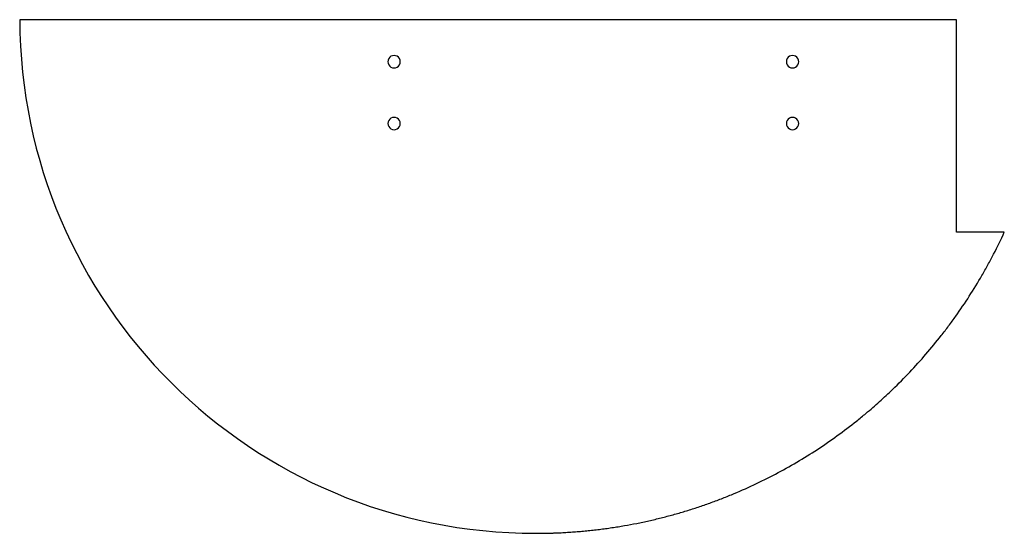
# Model space of a CAD drawing. Extents: x 28 to 266, y 39 to 164.
import ezdxf

# ---------------------------------------------------------------- set-up
doc = ezdxf.new("R2010")
doc.units = 0
doc.layers.get('0').update_dxf_attribs({"linetype": 'CONTINUOUS'})

msp = doc.modelspace()

# ---------------------------------------------------------------- linework, layer by layer
at = {"color": 7}
for points in [[(254.801711, 163.74495), (27.674913, 163.74495)], [(266.36971, 112.230439), (254.801711, 112.230439), (254.801711, 163.74495)]]:
    msp.add_lwpolyline(points, dxfattribs=at)
for points in [[(27.674913, 163.74495), (27.933313, 94.92985), (83.793211, 39.223247), (152.668913, 39.223247)], [(117.680844, 154.862753), (117.216606, 154.5946), (116.93078, 154.099065), (116.93111, 153.56295)], [(116.93111, 153.56295), (116.930828, 153.026832), (117.216606, 152.531298), (117.680844, 152.263145)], [(119.181375, 154.862753), (118.717139, 155.130909), (118.14508, 155.130909), (117.680844, 154.862753)], [(119.931109, 153.56295), (119.931392, 154.099065), (119.645611, 154.5946), (119.181375, 154.862753)], [(119.181375, 152.263145), (119.645611, 152.531298), (119.931437, 153.026832), (119.931109, 153.56295)], [(214.280767, 154.862753), (213.816531, 154.5946), (213.530702, 154.099065), (213.531032, 153.56295)], [(213.531032, 153.56295), (213.53075, 153.026832), (213.816531, 152.531298), (214.280767, 152.263145)], [(215.781297, 154.862753), (215.317062, 155.130909), (214.745003, 155.130909), (214.280767, 154.862753)], [(216.531032, 153.56295), (216.531314, 154.099065), (216.245533, 154.5946), (215.781297, 154.862753)], [(215.781297, 152.263145), (216.245533, 152.531298), (216.531362, 153.026832), (216.531032, 153.56295)], [(117.680844, 152.263145), (118.14508, 151.994991), (118.717139, 151.994991), (119.181375, 152.263145)], [(214.280767, 152.263145), (214.745003, 151.994991), (215.317062, 151.994991), (215.781297, 152.263145)], [(117.680844, 139.862752), (117.216606, 139.594598), (116.93078, 139.099064), (116.93111, 138.562949)], [(116.93111, 138.562949), (116.930828, 138.026829), (117.216606, 137.531297), (117.680844, 137.263144)], [(119.181375, 139.862752), (118.717139, 140.130908), (118.14508, 140.130908), (117.680844, 139.862752)], [(119.931109, 138.562949), (119.931392, 139.099064), (119.645611, 139.594598), (119.181375, 139.862752)], [(119.181375, 137.263144), (119.645611, 137.531297), (119.931437, 138.026829), (119.931109, 138.562949)], [(214.280767, 139.862752), (213.816531, 139.594598), (213.530702, 139.099064), (213.531032, 138.562949)], [(213.531032, 138.562949), (213.53075, 138.026829), (213.816531, 137.531297), (214.280767, 137.263144)], [(215.781297, 139.862752), (215.317062, 140.130908), (214.745003, 140.130908), (214.280767, 139.862752)], [(216.531032, 138.562949), (216.531314, 139.099064), (216.245533, 139.594598), (215.781297, 139.862752)], [(215.781297, 137.263144), (216.245533, 137.531297), (216.531362, 138.026829), (216.531032, 138.562949)], [(117.680844, 137.263144), (118.14508, 136.99499), (118.717139, 136.99499), (119.181375, 137.263144)], [(214.280767, 137.263144), (214.745003, 136.99499), (215.317062, 136.99499), (215.781297, 137.263144)], [(263.780631, 106.914868), (264.685475, 108.665716), (265.548906, 110.438297), (266.36956, 112.230013)], [(262.395643, 104.310942), (262.867538, 105.173385), (263.329237, 106.041416), (263.780631, 106.914868)], [(260.951517, 101.74399), (261.442976, 102.593933), (261.924394, 103.449659), (262.395643, 104.310942)], [(257.889494, 96.724642), (258.949334, 98.373497), (259.970431, 100.047244), (260.951517, 101.74399)], [(254.601833, 91.864126), (255.735407, 93.458284), (256.831744, 95.079058), (257.889494, 96.724642)], [(252.875666, 89.495715), (253.460244, 90.27843), (254.035681, 91.067949), (254.601833, 91.864126)], [(251.095815, 87.169724), (251.698131, 87.938133), (252.291463, 88.71351), (252.875666, 89.495715)], [(247.378714, 82.64875), (248.652631, 84.126637), (249.892165, 85.634212), (251.095815, 87.169724)], [(243.457801, 78.308426), (244.798187, 79.724535), (246.105621, 81.171796), (247.378714, 82.64875)], [(239.340353, 74.156062), (240.744728, 75.507994), (242.117733, 76.89263), (243.457801, 78.308426)], [(236.127665, 71.169502), (237.215818, 72.146247), (238.286911, 73.141953), (239.340353, 74.156062)], [(232.811591, 68.295861), (233.933532, 69.234335), (235.039134, 70.192423), (236.127665, 71.169502)], [(230.544951, 66.44434), (231.307668, 67.052698), (232.063265, 67.669918), (232.811591, 68.295861)], [(225.881548, 62.899544), (227.463339, 64.044663), (229.018411, 65.226751), (230.544951, 66.44434)], [(221.050708, 59.571834), (222.686668, 60.643152), (224.297505, 61.752793), (225.881548, 62.899544)], [(216.05971, 56.46849), (217.747396, 57.463636), (219.41166, 58.498486), (221.050708, 59.571834)], [(210.915826, 53.596825), (212.652737, 54.51337), (214.367991, 55.470978), (216.05971, 56.46849)], [(205.626329, 50.964056), (207.410019, 51.799634), (209.173815, 52.677568), (210.915826, 53.596825)], [(200.198499, 48.577531), (202.026331, 49.329681), (203.836346, 50.125548), (205.626329, 50.964056)], [(197.434982, 47.478868), (198.360493, 47.834042), (199.281737, 48.200282), (200.198499, 48.577531)], [(188.95693, 44.572233), (189.912639, 44.861734), (190.864851, 45.162783), (191.813287, 45.475316)], [(191.813287, 45.475316), (192.75924, 45.787002), (193.701436, 46.11009), (194.639607, 46.444495)], [(194.639607, 46.444495), (195.575499, 46.778082), (196.507382, 47.122901), (197.434982, 47.478868)], [(180.216728, 42.268733), (181.199855, 42.489882), (182.180292, 42.722998), (183.157741, 42.968023)], [(183.157741, 42.968023), (184.132039, 43.212258), (185.103369, 43.468349), (186.071445, 43.736178)], [(186.071445, 43.736178), (187.036603, 44.003186), (187.998526, 44.281911), (188.95693, 44.572233)], [(169.721256, 40.376407), (170.227585, 40.445467), (170.733489, 40.517659), (171.238932, 40.592956)], [(171.238932, 40.592956), (171.743325, 40.668084), (172.247258, 40.746285), (172.750689, 40.827596)], [(172.750689, 40.827596), (173.253106, 40.908763), (173.755025, 40.992978), (174.256415, 41.080267)], [(174.256415, 41.080267), (175.256266, 41.25437), (176.254009, 41.440667), (177.249317, 41.639182)], [(177.249317, 41.639182), (178.240969, 41.836933), (179.230203, 42.046824), (180.216728, 42.268733)], [(152.668913, 39.223247), (152.668975, 39.223275), (152.669037, 39.223247), (152.669102, 39.223247)], [(152.669102, 39.223247), (152.669167, 39.223247), (152.669229, 39.223247), (152.669294, 39.223247)], [(152.669294, 39.223247), (152.669421, 39.223247), (152.66955, 39.223247), (152.669576, 39.223247)], [(152.669576, 39.223247), (152.669833, 39.223247), (152.67014, 39.223247), (152.670423, 39.223247)], [(152.670423, 39.223247), (152.670679, 39.223247), (152.670987, 39.223247), (152.671269, 39.223247)], [(152.671269, 39.223247), (152.671526, 39.223247), (152.671834, 39.223247), (152.672116, 39.223247)], [(152.672116, 39.223247), (152.67268, 39.223247), (152.673245, 39.223247), (152.673527, 39.223247)], [(152.673527, 39.223247), (152.674091, 39.223247), (152.674656, 39.223247), (152.674938, 39.223247)], [(152.674938, 39.223247), (152.676067, 39.223247), (152.676914, 39.223247), (152.678014, 39.223247)], [(152.678014, 39.223247), (152.679143, 39.223247), (152.67999, 39.223247), (152.681091, 39.223247)], [(152.681091, 39.223247), (152.682219, 39.223247), (152.683066, 39.223247), (152.684167, 39.223247)], [(152.684167, 39.223247), (152.685296, 39.223247), (152.686142, 39.223247), (152.687243, 39.223247)], [(152.687243, 39.223247), (152.689219, 39.223247), (152.691363, 39.223247), (152.693395, 39.223247)], [(152.693395, 39.223247), (152.695371, 39.223247), (152.697516, 39.223247), (152.699548, 39.223247)], [(152.699548, 39.223247), (152.701523, 39.223247), (152.703668, 39.223247), (152.7057, 39.223247)], [(152.7057, 39.223247), (152.709821, 39.223247), (152.713913, 39.223247), (152.718033, 39.223247)], [(152.718033, 39.223247), (152.722126, 39.223247), (152.726246, 39.223275), (152.730367, 39.223275)], [(152.730367, 39.223275), (152.734487, 39.223275), (152.738579, 39.223275), (152.7427, 39.223275)], [(152.7427, 39.223275), (152.746792, 39.223275), (152.750912, 39.223275), (152.755033, 39.223275)], [(152.755033, 39.223275), (152.759153, 39.223275), (152.763245, 39.223275), (152.767366, 39.223275)], [(152.767366, 39.223275), (152.775579, 39.223301), (152.783791, 39.223301), (152.792004, 39.223301)], [(152.792004, 39.223301), (152.800217, 39.223301), (152.808429, 39.223332), (152.816642, 39.223332)], [(152.816642, 39.223332), (152.824855, 39.223332), (152.833067, 39.22336), (152.84128, 39.22336)], [(152.84128, 39.22336), (152.849493, 39.223388), (152.857705, 39.223388), (152.865918, 39.223388)], [(152.865918, 39.223388), (152.882343, 39.223414), (152.898771, 39.223442), (152.915197, 39.223501)], [(152.915197, 39.223501), (152.931622, 39.223529), (152.948047, 39.223555), (152.964473, 39.223586)], [(152.964473, 39.223586), (152.980898, 39.223642), (152.997318, 39.223668), (153.01374, 39.223727)], [(153.01374, 39.223727), (153.030166, 39.223755), (153.046585, 39.223809), (153.063008, 39.223868)], [(153.063008, 39.223868), (153.079433, 39.223896), (153.095847, 39.22395), (153.112267, 39.224009)], [(153.112267, 39.224009), (153.128692, 39.224063), (153.145106, 39.22415), (153.161523, 39.224204)], [(153.161523, 39.224204), (153.194357, 39.224317), (153.227191, 39.224458), (153.260024, 39.224204)], [(153.260024, 39.224204), (153.292852, 39.224348), (153.325678, 39.224204), (153.358506, 39.224204)], [(153.358506, 39.224204), (153.391328, 39.224376), (153.424148, 39.224204), (153.45697, 39.224204)], [(153.45697, 39.224204), (153.489784, 39.22443), (153.522601, 39.224204), (153.555415, 39.224204)], [(153.555415, 39.224204), (153.588223, 39.22443), (153.621034, 39.224204), (153.653843, 39.224204)], [(153.653843, 39.224204), (153.719443, 39.224204), (153.785042, 39.224204), (153.850645, 39.227026)], [(153.850645, 39.227029), (153.916219, 39.227029), (153.981796, 39.227029), (154.047371, 39.229851)], [(154.047371, 39.229851), (154.112925, 39.229851), (154.178477, 39.232673), (154.244029, 39.232673)], [(154.244029, 39.232671), (154.309555, 39.232671), (154.375084, 39.235493), (154.440611, 39.235493)], [(154.440611, 39.235493), (154.506114, 39.235493), (154.571618, 39.238315), (154.637119, 39.238315)], [(154.637119, 39.238318), (154.7026, 39.238318), (154.768079, 39.24114), (154.833557, 39.241422)], [(154.833557, 39.241422), (154.899013, 39.241422), (154.964466, 39.244245), (155.029919, 39.244809)], [(155.029919, 39.244809), (155.160757, 39.247631), (155.291592, 39.249889), (155.422422, 39.252711)], [(155.422422, 39.252711), (155.553164, 39.255533), (155.683898, 39.258638), (155.814629, 39.261742)], [(155.814629, 39.261742), (155.94527, 39.264847), (156.075908, 39.268516), (156.206537, 39.271902)], [(156.206537, 39.2719), (156.337079, 39.275568), (156.467615, 39.279237), (156.598146, 39.283471)], [(156.598146, 39.283473), (156.728586, 39.287425), (156.859021, 39.291658), (156.98945, 39.296173)], [(156.98945, 39.296171), (157.119791, 39.300686), (157.250124, 39.305202), (157.380452, 39.31)], [(157.380452, 39.31), (157.640844, 39.319595), (157.901205, 39.330037), (158.161533, 39.341357)], [(158.161533, 39.341357), (158.421519, 39.352646), (158.681468, 39.364499), (158.941378, 39.377479)], [(158.941378, 39.377479), (159.200949, 39.390179), (159.46048, 39.404008), (159.71997, 39.418373)], [(159.71997, 39.418373), (159.979123, 39.432766), (160.238234, 39.448009), (160.497294, 39.464011)], [(160.497294, 39.464011), (160.756027, 39.480098), (161.014712, 39.496777), (161.27334, 39.514385)], [(161.27334, 39.514385), (161.531647, 39.531883), (161.789897, 39.550284), (162.048091, 39.569449)], [(162.048091, 39.569449), (162.305966, 39.58864), (162.563782, 39.608506), (162.821533, 39.629224)], [(162.821533, 39.629224), (163.07897, 39.649826), (163.336345, 39.671416), (163.59365, 39.693681)], [(163.59365, 39.693681), (164.10734, 39.738159), (164.620756, 39.785829), (165.133861, 39.836629)], [(165.133861, 39.836629), (165.645767, 39.887316), (166.157362, 39.941136), (166.668608, 39.998114)], [(166.668608, 39.998114), (167.178694, 40.054984), (167.688429, 40.114954), (168.197778, 40.178087)], [(168.197778, 40.178087), (168.706004, 40.241079), (169.213843, 40.307178), (169.721256, 40.376407)]]:
    msp.add_open_spline(points, degree=3, dxfattribs=at)

doc.saveas('drawing.dxf')
